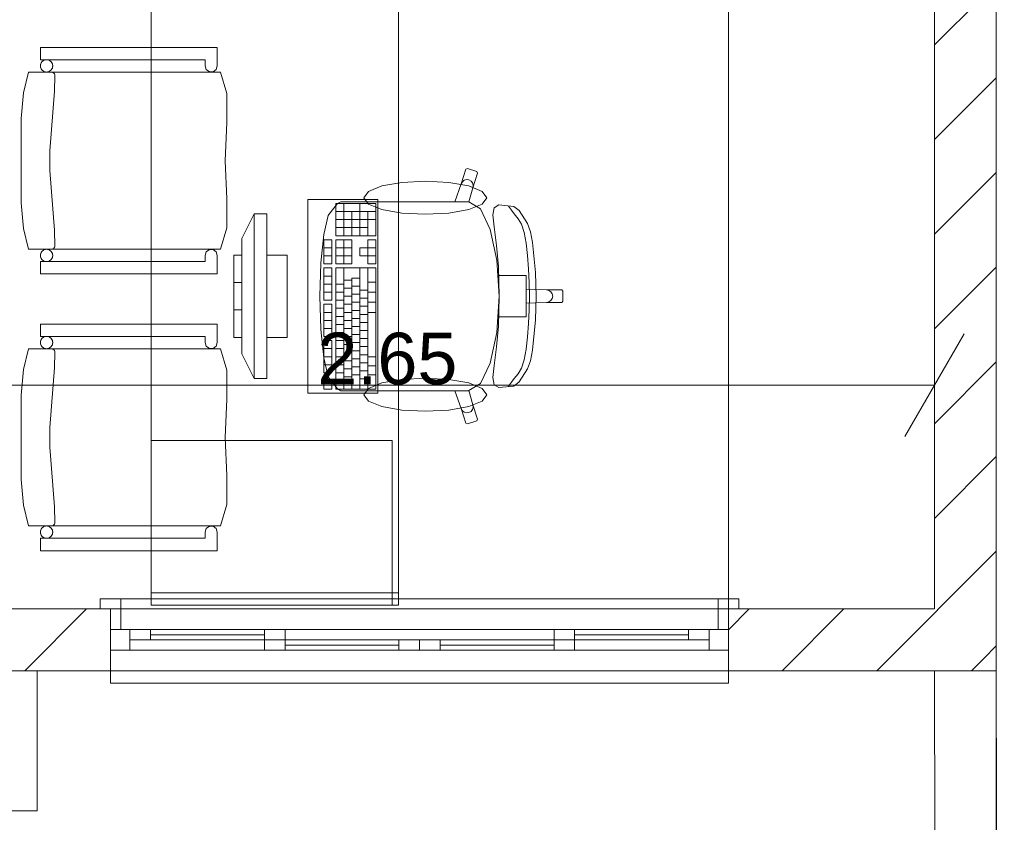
# Model space of a CAD drawing. Header units: millimetres. Extents: x 2826 to 3034, y 1533 to 1590.
# Tile 160 of 248: x 3002.83 to 3005.22, y 1548.15 to 1550.09. Entities that reach past the tile are written whole.
import ezdxf
from ezdxf.enums import TextEntityAlignment as Align

# ---------------------------------------------------------------- set-up
doc = ezdxf.new("R2010")
doc.units = ezdxf.units.MM
doc.layers.add('_Caneta_No__220', color=7, linetype='Continuous', lineweight=15, true_color=0x8a8a8a)
doc.styles.add('ESTILO_GERADO_2', font='arial.ttf')
pattern_1 = [(45, (0.02328, 0.61931), (-0.1149048, 0.1149048), [])]

# ---------------------------------------------------------------- blocks, each defined once
blk = doc.blocks.new('ARROWHEAD_2')
at = {"color": 0, "linetype": 'Continuous', "lineweight": 0}
for p, q in [((-0.378, -0.655), (0.378, 0.655)), ((0, 0), (-1, 0))]:
    blk.add_line(p, q, dxfattribs=at)
blk = doc.blocks.new('A$Cdd268059')
at = {"layer": '_Caneta_No__220'}
h = blk.add_hatch(dxfattribs=at)
h.set_pattern_fill('TIJOLO_COMUM_0005', color=256, style=0, pattern_type=2)
h.set_pattern_definition(pattern_1)
h.paths.add_polyline_path([(18.8463, 6.2893), (18.6963, 6.2893), (18.6963, 1.9693), (18.8463, 1.9693)])
h = blk.add_hatch(dxfattribs=at)
h.set_pattern_fill('TIJOLO_COMUM_0005', color=256, style=0, pattern_type=2)
h.set_pattern_definition(pattern_1)
h.paths.add_polyline_path([(15.4452, 1.8193), (16.6963, 1.8193), (16.6963, 1.9693), (15.4452, 1.9693)])
h = blk.add_hatch(dxfattribs=at)
h.set_pattern_fill('TIJOLO_COMUM_0005', color=256, style=0, pattern_type=2)
h.set_pattern_definition(pattern_1)
h.paths.add_polyline_path([(18.1963, 1.8193), (18.6963, 1.8193), (18.6963, 1.9693), (18.1963, 1.9693)])
h = blk.add_hatch(dxfattribs=at)
h.set_pattern_fill('TIJOLO_COMUM_0005', color=256, style=0, pattern_type=2)
h.set_pattern_definition(pattern_1)
h.paths.add_polyline_path([(18.8463, 1.9693), (18.6963, 1.9693), (18.8463, 1.8193)])
h = blk.add_hatch(dxfattribs=at)
h.set_pattern_fill('TIJOLO_COMUM_0005', color=256, style=0, pattern_type=2)
h.set_pattern_definition(pattern_1)
h.paths.add_polyline_path([(18.6963, 1.9693), (18.6963, 1.8193), (18.8463, 1.8193)])
for p, q in [((18.6963, 1.9693), (18.6963, 5.9193)), ((18.1963, 4.3831), (18.1963, 1.9693)), ((18.6963, 1.9693), (18.6963, 4.3831)), ((18.8463, 3.6198), (18.8463, 1.8193)), ((16.5259, 3.3022), (16.5259, 3.3322)), ((16.5259, 3.3322), (16.9552, 3.3322)), ((16.9552, 3.3322), (16.9552, 3.2872)), ((16.9257, 3.3022), (16.5259, 3.3022)), ((16.9257, 3.2872), (16.9257, 3.3022)), ((16.9286, 3.2783), (16.9257, 3.2872)), ((16.9361, 3.2729), (16.9286, 3.2783)), ((16.9529, 3.2783), (16.9454, 3.2729)), ((16.9552, 3.2872), (16.9529, 3.2783)), ((16.4847, 3.2219), (16.4973, 3.2722)), ((16.4973, 3.2722), (16.9631, 3.2722)), ((16.555, 3.2719), (16.5536, 3.2722)), ((16.5563, 3.2714), (16.555, 3.2719)), ((16.5575, 3.2707), (16.5563, 3.2714)), ((16.5586, 3.2698), (16.5575, 3.2707)), ((16.5595, 3.2688), (16.5586, 3.2698)), ((16.5602, 3.2676), (16.5595, 3.2688)), ((16.5599, 3.2262), (16.5609, 3.2642)), ((16.5606, 3.2662), (16.5602, 3.2676)), ((16.5609, 3.2649), (16.5606, 3.2662)), ((16.5609, 3.2642), (16.5609, 3.2649)), ((16.9454, 3.2729), (16.9361, 3.2729)), ((16.9631, 3.2722), (16.9784, 3.2202)), ((16.4796, 3.1592), (16.4847, 3.2219)), ((16.5489, 3.0807), (16.5599, 3.2262)), ((16.9784, 3.2202), (16.9787, 3.1501)), ((16.4796, 3.0572), (16.4796, 3.1592)), ((16.9787, 3.1501), (16.9745, 3.0572)), ((16.5489, 3.0337), (16.5489, 3.0807)), ((16.4796, 2.9551), (16.4796, 3.0572)), ((16.9745, 3.0572), (16.9787, 2.9642)), ((17.5474, 3.001), (17.5588, 3.0364)), ((17.5588, 3.0364), (17.5625, 3.0383)), ((17.5625, 3.0383), (17.5853, 3.0308)), ((16.5599, 2.8882), (16.5489, 3.0337)), ((17.5872, 3.027), (17.5758, 2.9916)), ((17.5853, 3.0308), (17.5872, 3.027)), ((17.5317, 2.9576), (17.5474, 3.001)), ((17.5474, 3.001), (17.5502, 3.0061)), ((17.5502, 3.0061), (17.5548, 3.0097)), ((17.5548, 3.0097), (17.5604, 3.0113)), ((17.5604, 3.0113), (17.5662, 3.0107)), ((17.5758, 2.9916), (17.5661, 2.9575)), ((17.5662, 3.0107), (17.5713, 3.0078)), ((17.5713, 3.0078), (17.5749, 3.0031)), ((17.5749, 3.0031), (17.5765, 2.9975)), ((17.5765, 2.9975), (17.5758, 2.9916)), ((16.9787, 2.9642), (16.9784, 2.8941)), ((16.4847, 2.8925), (16.4796, 2.9551)), ((17.2257, 2.9262), (17.2469, 2.953)), ((17.3404, 2.9535), (17.2434, 2.9535)), ((17.2434, 2.9535), (17.2434, 2.8752)), ((17.2469, 2.953), (17.2555, 2.9576)), ((17.2555, 2.9576), (17.2865, 2.9576)), ((17.2628, 2.8752), (17.2628, 2.9535)), ((17.2865, 2.9576), (17.3226, 2.9576)), ((17.3016, 2.8752), (17.3016, 2.9535)), ((17.3226, 2.9576), (17.5317, 2.9576)), ((17.3404, 2.8752), (17.3404, 2.9535)), ((17.5659, 2.9576), (17.5317, 2.9576)), ((17.5659, 2.9576), (17.5661, 2.9575)), ((17.5661, 2.9575), (17.594, 2.9401)), ((17.594, 2.9401), (17.6178, 2.8904)), ((17.6245, 2.9258), (17.6275, 2.943)), ((17.6275, 2.943), (17.6391, 2.9497)), ((17.6391, 2.9497), (17.6752, 2.9464)), ((17.6646, 2.9433), (17.662, 2.9471)), ((17.6698, 2.9371), (17.6646, 2.9433)), ((17.6752, 2.9464), (17.6884, 2.9359)), ((17.0452, 2.9283), (17.0152, 2.8683)), ((17.0752, 2.9283), (17.0452, 2.9283)), ((17.0452, 2.9283), (17.0452, 2.5283)), ((17.0752, 2.5283), (17.0752, 2.9283)), ((17.2141, 2.8782), (17.2248, 2.9241)), ((17.2248, 2.9241), (17.2257, 2.9262)), ((17.3404, 2.9339), (17.2434, 2.9339)), ((17.2822, 2.8752), (17.2822, 2.9339)), ((17.321, 2.8752), (17.321, 2.9339)), ((17.6271, 2.8969), (17.6245, 2.9258)), ((17.6759, 2.928), (17.6698, 2.9371)), ((17.686, 2.9163), (17.6759, 2.928)), ((17.6937, 2.9031), (17.686, 2.9163)), ((17.6884, 2.9359), (17.7084, 2.9048)), ((16.4973, 2.8422), (16.4847, 2.8925)), ((16.9784, 2.8941), (16.9631, 2.8422)), ((17.3404, 2.9144), (17.2434, 2.9144)), ((17.321, 2.8948), (17.2434, 2.8948)), ((17.6329, 2.8515), (17.6271, 2.8969)), ((17.6999, 2.8828), (17.6937, 2.9031)), ((17.7084, 2.9048), (17.7157, 2.8849)), ((16.5609, 2.8502), (16.5599, 2.8882)), ((17.0152, 2.5883), (17.0152, 2.8683)), ((17.207, 2.8094), (17.2141, 2.8782)), ((17.2434, 2.8752), (17.3404, 2.8752)), ((17.6178, 2.8904), (17.6337, 2.8161)), ((17.7049, 2.8568), (17.6999, 2.8828)), ((17.7157, 2.8849), (17.7205, 2.859)), ((16.5575, 2.8436), (16.5586, 2.8445)), ((16.5586, 2.8445), (16.5595, 2.8456)), ((16.5595, 2.8456), (16.5602, 2.8468)), ((16.5602, 2.8468), (16.5606, 2.8481)), ((16.5606, 2.8481), (16.5609, 2.8495)), ((16.5609, 2.8495), (16.5609, 2.8502)), ((17.2337, 2.8654), (17.2143, 2.8654)), ((17.2143, 2.8654), (17.2143, 2.8066)), ((17.2337, 2.8458), (17.2143, 2.8458)), ((17.2337, 2.8066), (17.2337, 2.8654)), ((17.2822, 2.8654), (17.2434, 2.8654)), ((17.2434, 2.8654), (17.2434, 2.8066)), ((17.2822, 2.8458), (17.2434, 2.8458)), ((17.2628, 2.8066), (17.2628, 2.8654)), ((17.2822, 2.8066), (17.2822, 2.8654)), ((17.321, 2.8458), (17.3016, 2.8458)), ((17.3016, 2.8458), (17.3016, 2.8262)), ((17.3404, 2.8654), (17.321, 2.8654)), ((17.321, 2.8654), (17.321, 2.8458)), ((17.3404, 2.8458), (17.321, 2.8458)), ((17.321, 2.8262), (17.321, 2.8458)), ((17.3404, 2.8066), (17.3404, 2.8654)), ((17.6376, 2.8006), (17.6329, 2.8515)), ((17.7086, 2.8269), (17.7049, 2.8568)), ((17.7205, 2.859), (17.7275, 2.7858)), ((16.9631, 2.8422), (16.4973, 2.8422)), ((16.5563, 2.8429), (16.5575, 2.8436)), ((16.9257, 2.8272), (16.9286, 2.836)), ((16.9257, 2.8122), (16.9257, 2.8272)), ((16.9286, 2.836), (16.9361, 2.8414)), ((16.9361, 2.8414), (16.9454, 2.8414)), ((16.9454, 2.8414), (16.9529, 2.836)), ((16.9529, 2.836), (16.9552, 2.8272)), ((16.9552, 2.8272), (16.9552, 2.7822)), ((17.0152, 2.8283), (16.9952, 2.8283)), ((16.9952, 2.8283), (16.9952, 2.6283)), ((17.0152, 2.6283), (17.0152, 2.8283)), ((17.1252, 2.8283), (17.0752, 2.8283)), ((17.0752, 2.8283), (17.0752, 2.6283)), ((17.1252, 2.6283), (17.1252, 2.8283)), ((17.2337, 2.8262), (17.2143, 2.8262)), ((17.2822, 2.8262), (17.2434, 2.8262)), ((17.3016, 2.8262), (17.321, 2.8262)), ((17.321, 2.8262), (17.321, 2.8066)), ((17.3404, 2.8262), (17.321, 2.8262)), ((17.7111, 2.7944), (17.7086, 2.8269)), ((16.5259, 2.7822), (16.5259, 2.8122)), ((16.5259, 2.8122), (16.9257, 2.8122)), ((17.2044, 2.7283), (17.2069, 2.8083)), ((17.2069, 2.8083), (17.207, 2.8094)), ((17.2143, 2.8066), (17.2337, 2.8066)), ((17.2337, 2.7969), (17.2143, 2.7969)), ((17.2143, 2.7969), (17.2143, 2.7185)), ((17.2337, 2.7185), (17.2337, 2.7969)), ((17.2434, 2.8066), (17.2822, 2.8066)), ((17.3404, 2.7969), (17.2434, 2.7969)), ((17.2434, 2.7969), (17.2434, 2.5031)), ((17.2628, 2.5031), (17.2628, 2.7969)), ((17.3016, 2.5031), (17.3016, 2.7969)), ((17.321, 2.8066), (17.3404, 2.8066)), ((17.321, 2.5031), (17.321, 2.7969)), ((17.3404, 2.5031), (17.3404, 2.7969)), ((17.6337, 2.8161), (17.636, 2.7786)), ((17.6399, 2.7283), (17.6376, 2.8006)), ((16.9552, 2.7822), (16.5259, 2.7822)), ((17.2337, 2.7773), (17.2143, 2.7773)), ((17.636, 2.7786), (17.6392, 2.7283)), ((17.636, 2.7786), (17.6747, 2.7786)), ((17.6747, 2.7786), (17.7047, 2.7786)), ((17.7047, 2.7786), (17.7047, 2.7452)), ((17.7126, 2.761), (17.7111, 2.7944)), ((17.7275, 2.7858), (17.7296, 2.7283)), ((17.0152, 2.7616), (16.9952, 2.7616)), ((17.2337, 2.7577), (17.2143, 2.7577)), ((17.2628, 2.7577), (17.2434, 2.7577)), ((17.2822, 2.7675), (17.2628, 2.7675)), ((17.2822, 2.5031), (17.2822, 2.7724)), ((17.3016, 2.7724), (17.2822, 2.7724)), ((17.3016, 2.7528), (17.2822, 2.7528)), ((17.3404, 2.7626), (17.321, 2.7626)), ((17.713, 2.7283), (17.7126, 2.761)), ((17.2044, 2.7283), (17.2069, 2.6483)), ((17.2337, 2.7381), (17.2143, 2.7381)), ((17.2628, 2.7381), (17.2434, 2.7381)), ((17.2822, 2.7479), (17.2628, 2.7479)), ((17.2822, 2.7283), (17.2628, 2.7283)), ((17.3016, 2.7332), (17.2822, 2.7332)), ((17.321, 2.743), (17.3016, 2.743)), ((17.3404, 2.7381), (17.321, 2.7381)), ((17.636, 2.678), (17.6392, 2.7283)), ((17.6399, 2.7283), (17.6376, 2.656)), ((17.7047, 2.7452), (17.7047, 2.7283)), ((17.7047, 2.7452), (17.7545, 2.7434)), ((17.7047, 2.7114), (17.7047, 2.7283)), ((17.713, 2.7283), (17.7126, 2.6956)), ((17.7275, 2.6708), (17.7296, 2.7283)), ((17.7545, 2.7434), (17.7602, 2.7423)), ((17.7545, 2.7434), (17.7914, 2.7434)), ((17.7602, 2.7423), (17.7651, 2.739)), ((17.7651, 2.739), (17.7683, 2.7341)), ((17.7683, 2.7341), (17.7695, 2.7283)), ((17.7683, 2.7225), (17.7695, 2.7283)), ((17.7914, 2.7434), (17.7944, 2.7404)), ((17.7944, 2.7404), (17.7944, 2.7283)), ((17.7944, 2.7162), (17.7944, 2.7283)), ((17.2143, 2.7185), (17.2337, 2.7185)), ((17.2337, 2.7087), (17.2143, 2.7087)), ((17.2143, 2.7087), (17.2143, 2.6304)), ((17.2337, 2.6304), (17.2337, 2.7087)), ((17.2628, 2.7185), (17.2434, 2.7185)), ((17.2822, 2.7087), (17.2628, 2.7087)), ((17.3016, 2.7136), (17.2822, 2.7136)), ((17.321, 2.7234), (17.3016, 2.7234)), ((17.321, 2.7038), (17.3016, 2.7038)), ((17.3404, 2.7136), (17.321, 2.7136)), ((17.7047, 2.7114), (17.7545, 2.7132)), ((17.7047, 2.678), (17.7047, 2.7114)), ((17.7545, 2.7132), (17.7602, 2.7144)), ((17.7545, 2.7132), (17.7914, 2.7132)), ((17.7602, 2.7144), (17.7651, 2.7176)), ((17.7651, 2.7176), (17.7683, 2.7225)), ((17.7914, 2.7132), (17.7944, 2.7162)), ((17.0152, 2.695), (16.9952, 2.695)), ((17.2337, 2.6891), (17.2143, 2.6891)), ((17.2628, 2.6989), (17.2434, 2.6989)), ((17.2628, 2.6794), (17.2434, 2.6794)), ((17.2822, 2.6891), (17.2628, 2.6891)), ((17.3016, 2.694), (17.2822, 2.694)), ((17.321, 2.6842), (17.3016, 2.6842)), ((17.3404, 2.6891), (17.321, 2.6891)), ((17.6337, 2.6406), (17.636, 2.678)), ((17.636, 2.678), (17.6747, 2.678)), ((17.6747, 2.678), (17.7047, 2.678)), ((17.7126, 2.6956), (17.7111, 2.6622)), ((16.5259, 2.6308), (16.5259, 2.6608)), ((16.5259, 2.6608), (16.9552, 2.6608)), ((16.9552, 2.6608), (16.9552, 2.6158)), ((17.2337, 2.6696), (17.2143, 2.6696)), ((17.2628, 2.6598), (17.2434, 2.6598)), ((17.2822, 2.6696), (17.2628, 2.6696)), ((17.3016, 2.6745), (17.2822, 2.6745)), ((17.3016, 2.6549), (17.2822, 2.6549)), ((17.321, 2.6647), (17.3016, 2.6647)), ((17.6376, 2.656), (17.6329, 2.6051)), ((17.7111, 2.6622), (17.7086, 2.6298)), ((17.7205, 2.5976), (17.7275, 2.6708)), ((16.9257, 2.6308), (16.5259, 2.6308)), ((16.9257, 2.6158), (16.9257, 2.6308)), ((17.2069, 2.6483), (17.207, 2.6472)), ((17.207, 2.6472), (17.2141, 2.5785)), ((17.2337, 2.65), (17.2143, 2.65)), ((17.2143, 2.6304), (17.2337, 2.6304)), ((17.2628, 2.6402), (17.2434, 2.6402)), ((17.2822, 2.65), (17.2628, 2.65)), ((17.2822, 2.6304), (17.2628, 2.6304)), ((17.3016, 2.6353), (17.2822, 2.6353)), ((17.321, 2.6451), (17.3016, 2.6451)), ((17.6178, 2.5662), (17.6337, 2.6406)), ((17.7086, 2.6298), (17.7049, 2.5998)), ((16.9286, 2.607), (16.9257, 2.6158)), ((16.9361, 2.6016), (16.9286, 2.607)), ((16.9529, 2.607), (16.9454, 2.6016)), ((16.9552, 2.6158), (16.9529, 2.607)), ((16.9952, 2.6283), (17.0152, 2.6283)), ((17.0752, 2.6283), (17.1252, 2.6283)), ((17.2337, 2.6206), (17.2143, 2.6206)), ((17.2143, 2.6206), (17.2143, 2.5423)), ((17.2337, 2.5423), (17.2337, 2.6206)), ((17.2628, 2.6206), (17.2434, 2.6206)), ((17.2822, 2.6108), (17.2628, 2.6108)), ((17.3016, 2.6157), (17.2822, 2.6157)), ((17.321, 2.6255), (17.3016, 2.6255)), ((17.321, 2.6059), (17.3016, 2.6059)), ((16.4847, 2.5505), (16.4973, 2.6008)), ((16.4973, 2.6008), (16.9631, 2.6008)), ((16.555, 2.6006), (16.5536, 2.6008)), ((16.5563, 2.6001), (16.555, 2.6006)), ((16.5575, 2.5994), (16.5563, 2.6001)), ((16.5586, 2.5985), (16.5575, 2.5994)), ((16.5595, 2.5974), (16.5586, 2.5985)), ((16.5602, 2.5962), (16.5595, 2.5974)), ((16.5599, 2.5548), (16.5609, 2.5928)), ((16.5606, 2.5949), (16.5602, 2.5962)), ((16.5609, 2.5935), (16.5606, 2.5949)), ((16.5609, 2.5928), (16.5609, 2.5935)), ((16.9454, 2.6016), (16.9361, 2.6016)), ((16.9631, 2.6008), (16.9784, 2.5489)), ((17.0452, 2.5283), (17.0152, 2.5883)), ((17.2337, 2.601), (17.2143, 2.601)), ((17.2337, 2.5814), (17.2143, 2.5814)), ((17.2628, 2.601), (17.2434, 2.601)), ((17.2628, 2.5814), (17.2434, 2.5814)), ((17.2822, 2.5912), (17.2628, 2.5912)), ((17.3016, 2.5961), (17.2822, 2.5961)), ((17.321, 2.5863), (17.3016, 2.5863)), ((17.3404, 2.5814), (17.321, 2.5814)), ((17.6329, 2.6051), (17.6271, 2.5598)), ((17.7049, 2.5998), (17.6999, 2.5738)), ((17.7157, 2.5717), (17.7205, 2.5976)), ((17.2141, 2.5785), (17.2248, 2.5325)), ((17.2337, 2.5619), (17.2143, 2.5619)), ((17.2628, 2.5619), (17.2434, 2.5619)), ((17.2822, 2.5716), (17.2628, 2.5716)), ((17.3016, 2.5765), (17.2822, 2.5765)), ((17.321, 2.5667), (17.3016, 2.5667)), ((17.3404, 2.5594), (17.321, 2.5594)), ((17.594, 2.5165), (17.6178, 2.5662)), ((17.6271, 2.5598), (17.6245, 2.5309)), ((17.6999, 2.5738), (17.6937, 2.5535)), ((17.7084, 2.5518), (17.7157, 2.5717)), ((16.4796, 2.4879), (16.4847, 2.5505)), ((16.5489, 2.4093), (16.5599, 2.5548)), ((16.9784, 2.5489), (16.9787, 2.4788)), ((17.2143, 2.5423), (17.2337, 2.5423)), ((17.2628, 2.5423), (17.2434, 2.5423)), ((17.2822, 2.5521), (17.2628, 2.5521)), ((17.3016, 2.557), (17.2822, 2.557)), ((17.3016, 2.5374), (17.2822, 2.5374)), ((17.321, 2.5472), (17.3016, 2.5472)), ((17.3404, 2.5374), (17.321, 2.5374)), ((17.686, 2.5403), (17.6759, 2.5286)), ((17.6937, 2.5535), (17.686, 2.5403)), ((17.6884, 2.5207), (17.7084, 2.5518)), ((16.2401, 2.5125), (18.5063, 2.5125)), ((17.0452, 2.5283), (17.0752, 2.5283)), ((17.2337, 2.5227), (17.2143, 2.5227)), ((17.2143, 2.5227), (17.2143, 2.5031)), ((17.2248, 2.5325), (17.2257, 2.5304)), ((17.2257, 2.5304), (17.2469, 2.5036)), ((17.2337, 2.5031), (17.2337, 2.5227)), ((17.2628, 2.5227), (17.2434, 2.5227)), ((17.2822, 2.5325), (17.2628, 2.5325)), ((17.321, 2.5276), (17.3016, 2.5276)), ((17.5661, 2.4992), (17.594, 2.5165)), ((17.6245, 2.5309), (17.6275, 2.5136)), ((17.6275, 2.5136), (17.6391, 2.5069)), ((17.6391, 2.5069), (17.6752, 2.5102)), ((17.6646, 2.5133), (17.662, 2.5095)), ((17.6698, 2.5196), (17.6646, 2.5133)), ((17.6759, 2.5286), (17.6698, 2.5196)), ((17.6752, 2.5102), (17.6884, 2.5207)), ((16.4796, 2.3858), (16.4796, 2.4879)), ((17.2143, 2.5031), (17.2337, 2.5031)), ((17.2434, 2.5031), (17.3404, 2.5031)), ((17.2469, 2.5036), (17.2555, 2.499)), ((17.2555, 2.499), (17.2865, 2.499)), ((17.2865, 2.499), (17.3226, 2.499)), ((17.3226, 2.499), (17.5317, 2.499)), ((17.5659, 2.499), (17.5317, 2.499)), ((17.5317, 2.499), (17.5474, 2.4557)), ((17.5659, 2.499), (17.5661, 2.4992)), ((17.5758, 2.465), (17.5661, 2.4992)), ((16.9787, 2.4788), (16.9745, 2.3858)), ((17.5765, 2.4591), (17.5758, 2.465)), ((17.5872, 2.4296), (17.5758, 2.465)), ((17.5474, 2.4557), (17.5502, 2.4505)), ((17.5474, 2.4557), (17.5588, 2.4203)), ((17.5502, 2.4505), (17.5548, 2.4469)), ((17.5548, 2.4469), (17.5604, 2.4453)), ((17.5604, 2.4453), (17.5662, 2.446)), ((17.5662, 2.446), (17.5713, 2.4488)), ((17.5713, 2.4488), (17.5749, 2.4535)), ((17.5749, 2.4535), (17.5765, 2.4591)), ((17.5588, 2.4203), (17.5625, 2.4183)), ((17.5625, 2.4183), (17.5853, 2.4258)), ((17.5853, 2.4258), (17.5872, 2.4296)), ((16.5489, 2.3623), (16.5489, 2.4093)), ((16.4796, 2.2838), (16.4796, 2.3858)), ((17.3802, 2.3783), (16.7952, 2.3783)), ((16.9745, 2.3858), (16.9787, 2.2929)), ((17.3802, 1.9783), (17.3802, 2.3783)), ((16.5599, 2.2168), (16.5489, 2.3623)), ((16.4847, 2.2211), (16.4796, 2.2838)), ((16.9787, 2.2929), (16.9784, 2.2228)), ((16.4973, 2.1708), (16.4847, 2.2211)), ((16.5609, 2.1788), (16.5599, 2.2168)), ((16.9784, 2.2228), (16.9631, 2.1708)), ((16.5595, 2.1742), (16.5602, 2.1754)), ((16.5602, 2.1754), (16.5606, 2.1768)), ((16.5606, 2.1768), (16.5609, 2.1781)), ((16.5609, 2.1781), (16.5609, 2.1788)), ((16.9631, 2.1708), (16.4973, 2.1708)), ((16.5563, 2.1716), (16.5575, 2.1723)), ((16.5575, 2.1723), (16.5586, 2.1732)), ((16.5586, 2.1732), (16.5595, 2.1742)), ((16.9257, 2.1558), (16.9286, 2.1646)), ((16.9257, 2.1408), (16.9257, 2.1558)), ((16.9286, 2.1646), (16.9361, 2.1701)), ((16.9361, 2.1701), (16.9454, 2.1701)), ((16.9454, 2.1701), (16.9529, 2.1646)), ((16.9529, 2.1646), (16.9552, 2.1558)), ((16.9552, 2.1558), (16.9552, 2.1108)), ((16.5259, 2.1108), (16.5259, 2.1408)), ((16.5259, 2.1408), (16.9257, 2.1408)), ((16.9552, 2.1108), (16.5259, 2.1108)), ((16.6713, 1.9693), (16.6713, 1.9943)), ((16.6713, 1.9943), (16.7213, 1.9943)), ((18.1713, 1.9943), (16.7213, 1.9943)), ((16.7213, 1.9943), (16.7213, 1.9693)), ((18.1713, 1.9943), (18.2213, 1.9943)), ((18.1713, 1.9693), (18.1713, 1.9943)), ((18.2213, 1.9943), (18.2213, 1.9693)), ((13.4452, 1.9693), (18.6963, 1.9693)), ((16.6963, 1.9693), (16.6713, 1.9693)), ((16.7213, 1.9693), (16.6713, 1.9693)), ((16.6963, 1.9693), (16.6713, 1.9693)), ((16.6963, 1.9693), (16.6713, 1.9693)), ((16.6963, 1.9193), (16.6963, 1.9693)), ((18.1963, 1.9693), (16.6963, 1.9693)), ((16.6963, 1.9193), (16.6963, 1.9693)), ((16.6963, 1.9693), (16.7213, 1.9693)), ((16.6963, 1.9193), (16.6963, 1.9693)), ((16.6963, 1.9193), (16.6963, 1.9693)), ((16.7213, 1.9693), (16.7213, 1.9193)), ((18.1713, 1.9193), (18.1713, 1.9693)), ((18.1713, 1.9693), (18.1963, 1.9693)), ((18.2213, 1.9693), (18.1713, 1.9693)), ((18.1963, 1.9693), (18.2213, 1.9693)), ((18.1963, 1.9193), (18.1963, 1.9693)), ((18.1963, 1.9693), (18.1963, 1.9193)), ((18.1963, 1.9193), (18.1963, 1.9693)), ((18.1963, 1.9193), (18.1963, 1.9693)), ((18.1963, 1.9693), (18.2213, 1.9693)), ((18.1963, 1.9693), (18.2213, 1.9693)), ((18.1963, 1.9693), (18.6963, 1.9693)), ((16.6963, 1.8693), (16.6963, 1.9193)), ((16.7213, 1.9193), (16.6963, 1.9193)), ((16.6963, 1.9193), (16.7433, 1.9193)), ((16.6963, 1.8693), (16.6963, 1.9193)), ((16.6963, 1.8693), (16.6963, 1.9193)), ((16.7433, 1.9193), (17.1198, 1.9193)), ((16.7433, 1.9193), (16.7433, 1.8693)), ((16.7433, 1.9193), (16.7933, 1.9193)), ((16.7433, 1.8943), (16.7433, 1.9193)), ((16.7933, 1.9193), (16.7933, 1.8943)), ((16.7933, 1.9193), (17.0698, 1.9193)), ((17.0698, 1.9193), (17.4463, 1.9193)), ((17.0698, 1.8943), (17.0698, 1.9193)), ((17.0698, 1.9193), (17.1198, 1.9193)), ((17.1198, 1.9193), (17.1198, 1.8943)), ((17.4463, 1.9193), (17.8228, 1.9193)), ((17.7728, 1.9193), (18.1493, 1.9193)), ((17.7728, 1.9193), (17.8228, 1.9193)), ((17.7728, 1.8943), (17.7728, 1.9193)), ((17.8228, 1.9193), (17.8228, 1.8943)), ((17.8228, 1.9193), (18.0993, 1.9193)), ((18.0993, 1.8943), (18.0993, 1.9193)), ((18.0993, 1.9193), (18.1493, 1.9193)), ((18.1493, 1.8693), (18.1493, 1.9193)), ((18.1493, 1.9193), (18.1963, 1.9193)), ((18.1493, 1.9193), (18.1493, 1.8943)), ((18.1963, 1.9193), (18.1713, 1.9193)), ((18.1963, 1.8693), (18.1963, 1.9193)), ((18.1963, 1.8693), (18.1963, 1.9193)), ((18.1963, 1.8693), (18.1963, 1.9193)), ((16.7933, 1.8943), (16.7433, 1.8943)), ((17.0698, 1.9068), (16.7933, 1.9068)), ((17.0698, 1.8943), (16.7933, 1.8943)), ((17.0698, 1.8943), (17.1198, 1.8943)), ((17.0698, 1.8693), (17.0698, 1.8943)), ((17.1198, 1.8943), (17.0698, 1.8943)), ((17.1198, 1.8943), (17.1198, 1.8693)), ((17.1198, 1.8943), (17.3963, 1.8943)), ((17.3963, 1.8693), (17.3963, 1.8943)), ((17.3963, 1.8943), (17.4463, 1.8943)), ((17.4463, 1.8943), (17.4963, 1.8943)), ((17.4463, 1.8693), (17.4463, 1.8943)), ((17.4463, 1.8943), (17.4463, 1.8693)), ((17.4963, 1.8943), (17.4963, 1.8693)), ((17.4963, 1.8943), (17.7728, 1.8943)), ((17.8228, 1.8943), (17.7728, 1.8943)), ((17.7728, 1.8693), (17.7728, 1.8943)), ((17.7728, 1.8943), (17.8228, 1.8943)), ((18.0993, 1.9068), (17.8228, 1.9068)), ((18.0993, 1.8943), (17.8228, 1.8943)), ((17.8228, 1.8943), (17.8228, 1.8693)), ((18.1493, 1.8943), (18.0993, 1.8943)), ((16.6963, 1.8193), (16.6963, 1.8693)), ((16.7433, 1.8693), (16.6963, 1.8693)), ((16.6963, 1.8193), (16.6963, 1.8693)), ((17.1198, 1.8693), (16.7433, 1.8693)), ((17.4463, 1.8693), (17.0698, 1.8693)), ((17.1198, 1.8693), (17.0698, 1.8693)), ((17.3963, 1.8818), (17.1198, 1.8818)), ((17.3963, 1.8693), (17.1198, 1.8693)), ((17.4463, 1.8693), (17.3963, 1.8693)), ((17.8228, 1.8693), (17.4463, 1.8693)), ((17.4963, 1.8693), (17.4463, 1.8693)), ((17.7728, 1.8818), (17.4963, 1.8818)), ((17.7728, 1.8693), (17.4963, 1.8693)), ((18.1493, 1.8693), (17.7728, 1.8693)), ((17.8228, 1.8693), (17.7728, 1.8693)), ((18.1963, 1.8693), (18.1493, 1.8693)), ((18.1963, 1.8193), (18.1963, 1.8693)), ((18.1963, 1.8193), (18.1963, 1.8693)), ((18.8463, 1.8193), (0.8233, 1.8193)), ((16.6963, 1.7893), (16.6963, 1.8193)), ((18.1963, 1.8193), (16.6963, 1.8193)), ((18.1963, 1.8193), (18.1963, 1.7893)), ((18.8463, 1.8193), (18.8463, 1.0193)), ((18.8463, 1.0193), (18.8463, 1.8193)), ((18.1963, 1.7893), (16.6963, 1.7893))]:
    blk.add_line(p, q, dxfattribs=at)
for points in [[(0.8316, 1.8193), (18.8463, 1.8193), (18.8502, 0.0414), (25.1638, 0.0553), (25.1638, 1.8193), (41.007, 1.8193), (41.007, 17.3869), (31.0212, 17.3869), (31.0212, 11.6171), (18.8463, 11.6171), (18.8463, 10.4171), (0.8316, 10.4171)], [(16.7952, 3.4783), (16.7952, 1.9783), (17.3952, 1.9783), (17.3952, 3.4783)], [(16.9552, 3.3322), (16.9552, 3.2872), (16.9529, 3.2783), (16.9454, 3.2729), (16.9361, 3.2729), (16.9286, 3.2783), (16.9257, 3.2872), (16.9257, 3.3022), (16.5259, 3.3022), (16.5259, 3.3322)], [(16.5259, 3.2872), (16.5261, 3.2898), (16.5268, 3.2923), (16.5279, 3.2947), (16.5294, 3.2968), (16.5312, 3.2987), (16.5334, 3.3002), (16.5358, 3.3013), (16.5383, 3.3019), (16.5409, 3.3022), (16.5435, 3.3019), (16.546, 3.3013), (16.5484, 3.3002), (16.5505, 3.2987), (16.5524, 3.2968), (16.5539, 3.2947), (16.555, 3.2923), (16.5556, 3.2898), (16.5559, 3.2872), (16.5556, 3.2846), (16.555, 3.282), (16.5539, 3.2797), (16.5524, 3.2775), (16.5505, 3.2757), (16.5484, 3.2742), (16.546, 3.2731), (16.5435, 3.2724), (16.5409, 3.2722), (16.5383, 3.2724), (16.5358, 3.2731), (16.5334, 3.2742), (16.5312, 3.2757), (16.5294, 3.2775), (16.5279, 3.2797), (16.5268, 3.282), (16.5261, 3.2846)], [(16.9631, 3.2722), (16.9784, 3.2202), (16.9787, 3.1501), (16.9745, 3.0572), (16.9787, 2.9642), (16.9784, 2.8941), (16.9631, 2.8422), (16.4973, 2.8422), (16.4847, 2.8925), (16.4796, 2.9551), (16.4796, 3.0572), (16.4796, 3.1592), (16.4847, 3.2219), (16.4973, 3.2722)], [(17.4604, 3.0076), (17.5174, 3.0045), (17.5657, 2.9958), (17.598, 2.9827), (17.6094, 2.9673), (17.598, 2.9519), (17.5657, 2.9389), (17.5174, 2.9301), (17.4604, 2.9271), (17.4033, 2.9301), (17.355, 2.9389), (17.3227, 2.9519), (17.3113, 2.9673), (17.3227, 2.9827), (17.355, 2.9958), (17.4033, 3.0045)], [(17.1752, 2.4933), (17.3452, 2.4933), (17.3452, 2.9633), (17.1752, 2.9633)], [(16.5259, 2.8272), (16.5261, 2.8298), (16.5268, 2.8323), (16.5279, 2.8347), (16.5294, 2.8368), (16.5312, 2.8387), (16.5334, 2.8402), (16.5358, 2.8413), (16.5383, 2.8419), (16.5409, 2.8422), (16.5435, 2.8419), (16.546, 2.8413), (16.5484, 2.8402), (16.5505, 2.8387), (16.5524, 2.8368), (16.5539, 2.8347), (16.555, 2.8323), (16.5556, 2.8298), (16.5559, 2.8272), (16.5556, 2.8246), (16.555, 2.822), (16.5539, 2.8197), (16.5524, 2.8175), (16.5505, 2.8157), (16.5484, 2.8142), (16.546, 2.8131), (16.5435, 2.8124), (16.5409, 2.8122), (16.5383, 2.8124), (16.5358, 2.8131), (16.5334, 2.8142), (16.5312, 2.8157), (16.5294, 2.8175), (16.5279, 2.8197), (16.5268, 2.822), (16.5261, 2.8246)], [(16.9257, 2.8122), (16.9257, 2.8272), (16.9286, 2.836), (16.9361, 2.8414), (16.9454, 2.8414), (16.9529, 2.836), (16.9552, 2.8272), (16.9552, 2.7822), (16.5259, 2.7822), (16.5259, 2.8122)], [(16.9552, 2.6608), (16.9552, 2.6158), (16.9529, 2.607), (16.9454, 2.6016), (16.9361, 2.6016), (16.9286, 2.607), (16.9257, 2.6158), (16.9257, 2.6308), (16.5259, 2.6308), (16.5259, 2.6608)], [(16.5259, 2.6158), (16.5261, 2.6184), (16.5268, 2.621), (16.5279, 2.6233), (16.5294, 2.6255), (16.5312, 2.6273), (16.5334, 2.6288), (16.5358, 2.6299), (16.5383, 2.6306), (16.5409, 2.6308), (16.5435, 2.6306), (16.546, 2.6299), (16.5484, 2.6288), (16.5505, 2.6273), (16.5524, 2.6255), (16.5539, 2.6233), (16.555, 2.621), (16.5556, 2.6184), (16.5559, 2.6158), (16.5556, 2.6132), (16.555, 2.6107), (16.5539, 2.6083), (16.5524, 2.6062), (16.5505, 2.6043), (16.5484, 2.6028), (16.546, 2.6017), (16.5435, 2.6011), (16.5409, 2.6008), (16.5383, 2.6011), (16.5358, 2.6017), (16.5334, 2.6028), (16.5312, 2.6043), (16.5294, 2.6062), (16.5279, 2.6083), (16.5268, 2.6107), (16.5261, 2.6132)], [(16.9631, 2.6008), (16.9784, 2.5489), (16.9787, 2.4788), (16.9745, 2.3858), (16.9787, 2.2929), (16.9784, 2.2228), (16.9631, 2.1708), (16.4973, 2.1708), (16.4847, 2.2211), (16.4796, 2.2838), (16.4796, 2.3858), (16.4796, 2.4879), (16.4847, 2.5505), (16.4973, 2.6008)], [(17.4604, 2.4491), (17.5174, 2.4521), (17.5657, 2.4608), (17.598, 2.4739), (17.6094, 2.4893), (17.598, 2.5047), (17.5657, 2.5178), (17.5174, 2.5265), (17.4604, 2.5296), (17.4033, 2.5265), (17.355, 2.5178), (17.3227, 2.5047), (17.3113, 2.4893), (17.3227, 2.4739), (17.355, 2.4608), (17.4033, 2.4521)], [(16.5259, 2.1558), (16.5261, 2.1584), (16.5268, 2.161), (16.5279, 2.1633), (16.5294, 2.1655), (16.5312, 2.1673), (16.5334, 2.1688), (16.5358, 2.1699), (16.5383, 2.1706), (16.5409, 2.1708), (16.5435, 2.1706), (16.546, 2.1699), (16.5484, 2.1688), (16.5505, 2.1673), (16.5524, 2.1655), (16.5539, 2.1633), (16.555, 2.161), (16.5556, 2.1584), (16.5559, 2.1558), (16.5556, 2.1532), (16.555, 2.1507), (16.5539, 2.1483), (16.5524, 2.1462), (16.5505, 2.1443), (16.5484, 2.1428), (16.546, 2.1417), (16.5435, 2.1411), (16.5409, 2.1408), (16.5383, 2.1411), (16.5358, 2.1417), (16.5334, 2.1428), (16.5312, 2.1443), (16.5294, 2.1462), (16.5279, 2.1483), (16.5268, 2.1507), (16.5261, 2.1532)], [(16.9257, 2.1408), (16.9257, 2.1558), (16.9286, 2.1646), (16.9361, 2.1701), (16.9454, 2.1701), (16.9529, 2.1646), (16.9552, 2.1558), (16.9552, 2.1108), (16.5259, 2.1108), (16.5259, 2.1408)], [(17.3952, 1.9783), (17.3952, 2.0083), (16.7952, 2.0083), (16.7952, 1.9783)], [(16.5183, 1.4794), (15.6483, 1.4794), (15.6483, 1.8194), (16.5183, 1.8194)]]:
    blk.add_lwpolyline(points, close=True, dxfattribs=at)
for points in [[(18.6963, 6.2893), (18.6963, 1.9693)], [(18.8463, 1.9693), (18.8463, 3.6198)], [(16.6963, 1.9693), (15.4452, 1.9693)], [(18.6963, 1.9693), (18.1963, 1.9693)], [(18.8463, 1.8193), (18.8463, 1.9693)], [(15.4452, 1.8193), (16.6963, 1.8193)], [(18.1963, 1.8193), (18.8463, 1.8193)], [(18.6963, 1.8193), (18.6999, 0.191)], [(18.8463, 1.8193), (18.6963, 1.8193)], [(18.8499, 0.1914), (18.8463, 1.8193)]]:
    blk.add_lwpolyline(points, dxfattribs=at)
at = {"layer": '_Caneta_No__220', "extrusion": (0, 0, -1)}
for centre, start_param, end_param in [((16.5409, 3.2872), 4.712389, 7.853982), ((16.5409, 3.2872), 1.570796, 4.712389), ((16.5409, 2.8272), 4.712389, 7.853982), ((16.5409, 2.8272), 1.570796, 4.712389), ((16.5409, 2.6158), 4.712389, 7.853982), ((16.5409, 2.6158), 1.570796, 4.712389), ((16.5409, 2.1558), 4.712389, 7.853982), ((16.5409, 2.1558), 1.570796, 4.712389)]:
    blk.add_ellipse(centre, major_axis=(0, 0.015), ratio=0.9996, start_param=start_param, end_param=end_param, dxfattribs=at)
at = {"layer": '_Caneta_No__220', "xscale": 0.19, "yscale": 0.19, "zscale": 0.19}
blk.add_blockref('ARROWHEAD_2', (18.6963, 2.5125), dxfattribs=at)
at = {"layer": '_Caneta_No__220', "insert": (17.3682, 2.5763), "char_height": 0.125, "attachment_point": 5, "style": 'ESTILO_GERADO_2'}
blk.add_mtext('\\A1;2.65', dxfattribs=at)
at = {"layer": '_Caneta_No__220', "style": 'ESTILO_GERADO_2'}
for p in [(34.4309, 10.5457), (35.0309, 10.5457)]:
    blk.add_attdef('txt', text='', height=0.12, dxfattribs=at).set_placement(p, align=Align.MIDDLE_CENTER)
blk.add_attdef('txt', text='', height=0.12, rotation=90, dxfattribs=at).set_placement((1.2958, 6.4033), align=Align.MIDDLE_CENTER)

msp = doc.modelspace()

# ---------------------------------------------------------------- block references
msp.add_blockref('A$Cdd268059', (2986.3533, 1546.6934))

doc.saveas('drawing.dxf')
